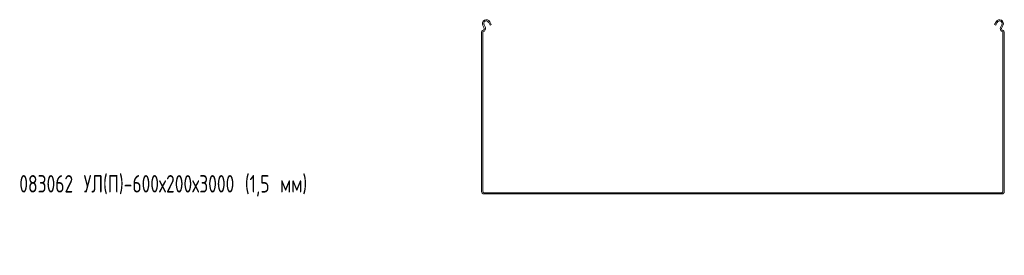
# Model space of a CAD drawing. Header units: millimetres. Extents: x -794 to 3872, y -6969 to -1561.
# Tile 1 of 19: x -794 to 337, y -6232 to -5962. Entities that reach past the tile are written whole.
import ezdxf

# ---------------------------------------------------------------- set-up
doc = ezdxf.new("R2010")
doc.units = ezdxf.units.MM
doc.styles.add('SLDTEXTSTYLE0', font='TXT', dxfattribs={"width": 0.7, "bigfont": 'bigfont'})

msp = doc.modelspace()

# ---------------------------------------------------------------- linework, layer by layer
at = {"color": 7, "linetype": 'Continuous', "lineweight": 15}
for p, q in [((-255.3, -5964.8), (-253.6, -5968.1)), ((-254, -5964.1), (-252.3, -5967.4)), ((325.3, -5967.4), (327, -5964.1)), ((326.6, -5968.1), (328.4, -5964.8)), ((-263.5, -6158.7), (-263.5, -5976)), ((-260.7, -5970.7), (-262, -5968.4)), ((-262, -6158.7), (-262, -5976)), ((-259.4, -5970), (-260.6, -5967.7)), ((-252.3, -5967.4), (-253.6, -5968.1)), ((326.6, -5968.1), (325.3, -5967.4)), ((333.7, -5967.7), (332.4, -5970)), ((335, -5968.4), (333.7, -5970.7)), ((335, -5976), (335, -6158.7)), ((336.5, -5976), (336.5, -6158.7)), ((333.5, -6160.2), (-260.5, -6160.2)), ((333.5, -6161.7), (-260.5, -6161.7))]:
    msp.add_line(p, q, dxfattribs=at)
for centre, radius, start, end in [((-258, -5966.2), 4.5, 28.0725, 208.0725), ((-258, -5966.2), 3, 28.0725, 208.0725), ((331, -5966.2), 4.5, 331.9275, 151.9275), ((331, -5966.2), 3, 331.9275, 151.9275), ((-261.7, -5976), 1.8, 106.2863, 180), ((-262.9, -5971.9), 2.5, 286.2863, 28.0725), ((-261.7, -5976), 0.3, 106.2863, 180), ((-262.9, -5971.9), 4, 286.2863, 28.0725), ((335.9, -5971.9), 4, 151.9275, 253.7137), ((335.9, -5971.9), 2.5, 151.9275, 253.7137), ((334.7, -5976), 0.3, 0, 73.7137), ((334.7, -5976), 1.8, 0, 73.7137), ((-260.5, -6158.7), 3, 180, 270), ((-260.5, -6158.7), 1.5, 180, 270), ((333.5, -6158.7), 3, 270, 0), ((333.5, -6158.7), 1.5, 270, 0)]:
    msp.add_arc(centre, radius, start, end, dxfattribs=at)

# ---------------------------------------------------------------- texts
at = {"color": 7, "linetype": 'Continuous', "lineweight": 0, "insert": (-794, -6140), "char_height": 20, "attachment_point": 1, "style": 'SLDTEXTSTYLE0'}
msp.add_mtext('083062 \\M+18454\\M+1844C(\\M+18450)-600\\M+18487200\\M+184873000 (1,5 \\M+1847D\\M+1847D)', dxfattribs=at)

doc.saveas('drawing.dxf')
